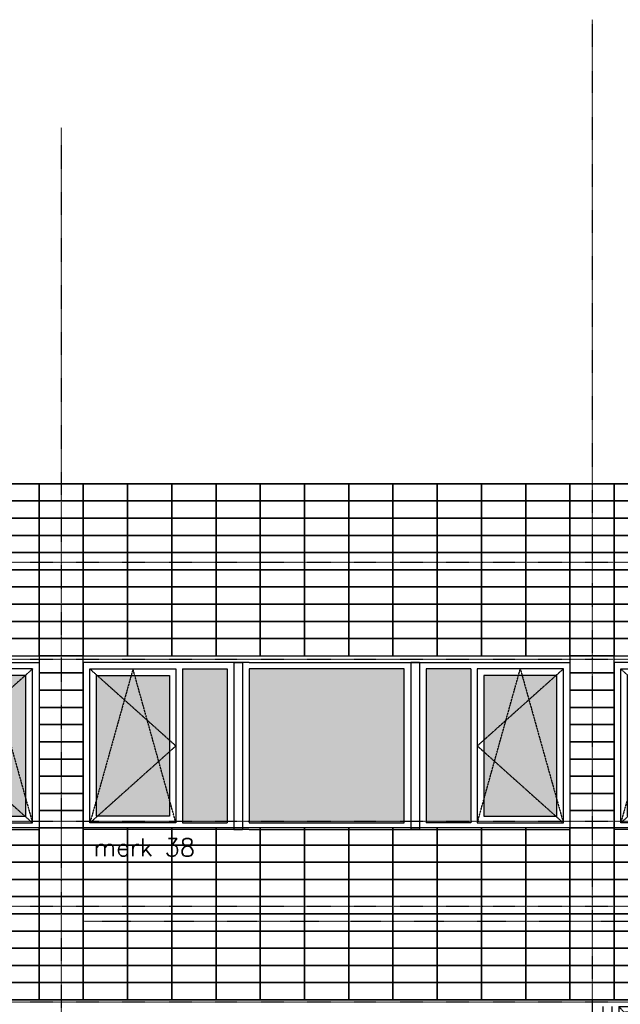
# Model space of a CAD drawing. Extents: x -541908 to 43837, y -41121 to 66863.
# Tile 4 of 41: x -512307 to -506197, y -26074 to -16058. Entities that reach past the tile are written whole.
import ezdxf

# ---------------------------------------------------------------- set-up
doc = ezdxf.new("R2010")
doc.units = 0
doc.header["$LTSCALE"] = 10
doc.header["$MEASUREMENT"] = 0
doc.header["$PDMODE"] = 3
doc.header["$PDSIZE"] = 0.1
for name, pattern in [('DASHDOT', [1, 0.5, -0.25, 0, -0.25]), ('DASHDOT2', [0.5, 0.25, -0.125, 0, -0.125]), ('HIDDEN', [0.375, 0.25, -0.125]), ('HIDDEN2', [0.1875, 0.125, -0.0625])]:
    doc.linetypes.add(name, pattern=pattern)
doc.layers.get('0').update_dxf_attribs({"linetype": 'CONTINUOUS'})
for name, color, linetype in [('A--01A1_ACEER', 1, 'CONTINUOUS'), ('A--L$7A-_STRAMIEN', 1, 'DASHDOT'), ('A--L$7AC3-_STRAMIEN', 3, 'DASHDOT'), ('A--L01G1_ACEER', 1, 'CONTINUOUS'), ('A--L01G8_RASTER-NR-2', 21, 'CONTINUOUS'), ('A--L07GC8_STRAMIEN', 8, 'DASHDOT2'), ('A--L21G3_BUITENWAND', 3, 'CONTINUOUS'), ('A--L31DC1_BUITENKOZIJN', 1, 'HIDDEN'), ('A--L31G1_BUITENKOZIJN', 1, 'CONTINUOUS'), ('A--L31G2_BUITENKOZIJN', 2, 'CONTINUOUS'), ('A--L31GC1_BUITENKOZIJN', 1, 'HIDDEN2'), ('A--T$7A8-_STRAMIEN', 8, 'DASHDOT'), ('TEKST_KOZIJNMERK', 2, 'CONTINUOUS'), ('X--LR---_CP', 7, 'CONTINUOUS')]:
    doc.layers.add(name, color=color, linetype=linetype)
doc.styles.add('HIEMSTRA', font='romans.shx')

# ---------------------------------------------------------------- blocks, each defined once
blk = doc.blocks.new('AANKOZ25A')
at = {"layer": 'A--L01G8_RASTER-NR-2'}
for points in [[(-2254, 1566), (-1800, 1566), (-1800, 0), (-2254, 0)], [(-1576, 1566), (-1576, 0), (0, 0), (0, 1566)], [(678, 1566), (224, 1566), (224, 0), (678, 0)], [(-2388, 1499), (-3129, 1499), (-3129, 67), (-2388, 67)], [(812, 67), (1553, 67), (1553, 1499), (812, 1499)]]:
    blk.add_hatch(color=256, dxfattribs=at).paths.add_polyline_path(points)
at = {"layer": 'A--L31G1_BUITENKOZIJN'}
for p, q in [((-1733, 1633), (-1733, -67)), ((-1733, 1633), (-1644, 1633)), ((-1643, 1633), (-1643, -67)), ((67, 1633), (67, -67)), ((157, 1633), (67, 1633)), ((157, 1633), (157, -67)), ((-2254, 1566), (-2254, 0)), ((-2254, 1566), (-1800, 1566)), ((-1800, 1566), (-1800, 0)), ((224, 1566), (224, 0)), ((678, 1566), (224, 1566)), ((678, 1566), (678, 0)), ((-2254, 0), (-1800, 0)), ((678, 0), (224, 0)), ((-1733, -67), (-1643, -67)), ((157, -67), (67, -67))]:
    blk.add_line(p, q, dxfattribs=at)
for points in [[(-2321, 0), (-3196, 0), (-3196, 1566), (-2321, 1566), (-2321, 0), (-3196, 0), (-3196, 1566)], [(-1576, 0), (0, 0), (0, 1566), (-1576, 1566), (-1576, 0), (0, 0), (0, 1566)], [(745, 0), (1620, 0), (1620, 1566), (745, 1566), (745, 0), (1620, 0), (1620, 1566)]]:
    blk.add_lwpolyline(points, dxfattribs=at)
for points in [[(-2388, 67), (-3129, 67), (-3129, 1499), (-2388, 1499)], [(812, 67), (1553, 67), (1553, 1499), (812, 1499)]]:
    blk.add_lwpolyline(points, close=True, dxfattribs=at)
blk.add_point((-1576, -67), dxfattribs=at)
at = {"layer": 'A--L31G2_BUITENKOZIJN'}
for p, q in [((-3263, 1633), (-3263, -67)), ((-1577, 1633), (-3263, 1633)), ((-1576, 1633), (0, 1633)), ((1, 1633), (1687, 1633)), ((1687, 1633), (1687, -67)), ((-1579, -67), (-3263, -67)), ((-1576, -67), (0, -67)), ((3, -67), (1687, -67))]:
    blk.add_line(p, q, dxfattribs=at)
at = {"layer": 'A--L31GC1_BUITENKOZIJN'}
for p, q in [((-3196, 1566), (-2321, 783)), ((-2758, 1566), (-3196, 0)), ((-2321, 0), (-2758, 1566)), ((1620, 1566), (745, 783)), ((745, 0), (1182, 1566)), ((1182, 1566), (1620, 0)), ((-2321, 783), (-3196, 0)), ((745, 783), (1620, 0))]:
    blk.add_line(p, q, dxfattribs=at)
blk = doc.blocks.new('AANKOZ24A')
at = {"layer": 'A--L01G8_RASTER-NR-2'}
h = blk.add_hatch(color=256, dxfattribs=at)
h.paths.add_polyline_path([(-3712, 5983), (-4166, 5983), (-4166, 4570), (-3712, 4570)])
h.paths.add_polyline_path([(-3488, 4570), (-2979, 4570), (-2979, 5983), (-3488, 5983)])
h.paths.add_polyline_path([(-2421, 4570), (-1912, 4570), (-1912, 5983), (-2421, 5983)])
h.paths.add_polyline_path([(-1688, 4570), (-1235, 4570), (-1235, 5983), (-1688, 5983)])
h.paths.add_polyline_path([(-1912, 976), (-1912, 2493), (-3488, 2493), (-3488, 976)])
h.paths.add_polyline_path([(-5060, 976), (-4610, 976), (-4610, 2493), (-5060, 2493)])
h.paths.add_polyline_path([(-788, 976), (-338, 976), (-338, 2493), (-788, 2493)])
h.paths.add_polyline_path([(-2854, 5927), (-2854, 4637), (-2544, 4637), (-2544, 5927)])
h.paths.add_polyline_path([(-5060, 5927), (-4289, 5927), (-4289, 4386), (-5060, 4386)])
h.paths.add_polyline_path([(-4487, 976), (-3768, 976), (-3768, 2434), (-4487, 2434)])
h.paths.add_polyline_path([(-338, 5927), (-1112, 5927), (-1112, 4386), (-338, 4386)])
h.paths.add_polyline_path([(-1632, 976), (-931, 976), (-931, 2437), (-1632, 2437)])
at = {"layer": 'A--L31DC1_BUITENKOZIJN'}
for p, q in [((-4660, 5983), (-5128, 4330)), ((-5127, 5983), (-4233, 4981)), ((-4660, 5983), (-4233, 4330)), ((-2912, 5983), (-2702, 4570)), ((-2702, 4570), (-2490, 5983)), ((-271, 5983), (-1168, 4981)), ((-741, 5983), (-1168, 4330)), ((-741, 5983), (-271, 4330)), ((-4233, 4981), (-5128, 4330)), ((-1168, 4981), (-271, 4330)), ((-3712, 2493), (-4543, 1754)), ((-4141, 2493), (-4421, 976)), ((-4141, 2493), (-3851, 976)), ((-1688, 2493), (-855, 1754)), ((-1307, 2493), (-1550, 976)), ((-1307, 2493), (-997, 976)), ((-4543, 1754), (-3712, 976)), ((-855, 1754), (-1688, 976))]:
    blk.add_line(p, q, dxfattribs=at)
at = {"layer": 'A--L31G1_BUITENKOZIJN'}
for p, q in [((-5290, 6050), (-110, 6050)), ((-5127, 5983), (-5127, 2606)), ((-5127, 5983), (-4233, 5983)), ((-4233, 5983), (-4233, 4319)), ((-4166, 5983), (-4166, 4559)), ((-4166, 5983), (-3712, 5983)), ((-3712, 5983), (-3712, 2606)), ((-3488, 5983), (-3488, 4559)), ((-2979, 5983), (-3488, 5983)), ((-2979, 5983), (-2979, 4559)), ((-2912, 5983), (-2912, 4559)), ((-2488, 5983), (-2912, 5983)), ((-2488, 5983), (-2488, 4559)), ((-1912, 5983), (-2421, 5983)), ((-2421, 5983), (-2421, 4559)), ((-1912, 5983), (-1912, 4559)), ((-1688, 5983), (-1688, 4559)), ((-1235, 5983), (-1688, 5983)), ((-1235, 5983), (-1235, 4559)), ((-271, 5983), (-1168, 5983)), ((-1168, 5983), (-1168, 4319)), ((-271, 5983), (-271, 2606)), ((-3712, 4570), (-4166, 4570)), ((-3712, 4559), (-4166, 4559)), ((-2979, 4570), (-3488, 4570)), ((-2734, 4559), (-3488, 4559)), ((-2734, 4570), (-2912, 4570)), ((-2488, 4570), (-2912, 4570)), ((-2488, 4559), (-2912, 4559)), ((-2488, 4570), (-2667, 4570)), ((-1912, 4559), (-2667, 4559)), ((-1912, 4570), (-2421, 4570)), ((-1688, 4570), (-1235, 4570)), ((-1688, 4559), (-1235, 4559)), ((-4166, 4503), (-4166, 2606)), ((-3712, 4503), (-4166, 4503)), ((-3488, 4503), (-3488, 2606)), ((-1912, 4503), (-3488, 4503)), ((-1912, 4503), (-1912, 2606)), ((-1688, 4503), (-1688, 2606)), ((-1688, 4503), (-1235, 4503)), ((-1235, 4503), (-1235, 2606)), ((-4233, 4330), (-5128, 4330)), ((-4233, 4319), (-5128, 4319)), ((-1168, 4330), (-271, 4330)), ((-1168, 4319), (-271, 4319)), ((-4233, 4263), (-5128, 4263)), ((-4233, 4263), (-4233, 2606)), ((-1168, 4263), (-1168, 2606)), ((-1168, 4263), (-271, 4263)), ((-5128, 2617), (-4233, 2617)), ((-5128, 2606), (-4233, 2606)), ((-4166, 2617), (-3712, 2617)), ((-4166, 2606), (-3712, 2606)), ((-1912, 2617), (-3488, 2617)), ((-1912, 2606), (-3488, 2606)), ((-1235, 2617), (-1688, 2617)), ((-1235, 2606), (-1688, 2606)), ((-271, 2617), (-1168, 2617)), ((-271, 2606), (-1168, 2606)), ((-3645, 2550), (-5200, 2550)), ((-5127, 2550), (-5127, 976)), ((-3645, 2550), (-3645, 976)), ((-1845, 2550), (-3555, 2550)), ((-3555, 2550), (-3555, 976)), ((-1845, 2550), (-1845, 976)), ((-200, 2550), (-1755, 2550)), ((-1755, 2550), (-1755, 976)), ((-271, 2550), (-271, 976)), ((-5060, 2493), (-5060, 976)), ((-5060, 2493), (-4610, 2493)), ((-4610, 2493), (-4610, 976)), ((-3712, 2493), (-4543, 2493)), ((-4543, 2493), (-4543, 976)), ((-4487, 2437), (-3768, 2437)), ((-4487, 976), (-4487, 2437)), ((-3768, 2437), (-3768, 976)), ((-3712, 2493), (-3712, 976)), ((-1912, 2493), (-3488, 2493)), ((-3488, 2493), (-3488, 976)), ((-1912, 2493), (-1912, 976)), ((-855, 2493), (-1688, 2493)), ((-1688, 2493), (-1688, 976)), ((-931, 2437), (-1632, 2437)), ((-1632, 2437), (-1632, 976)), ((-931, 976), (-931, 2437)), ((-855, 2493), (-855, 976)), ((-338, 2493), (-788, 2493)), ((-788, 2493), (-788, 976)), ((-338, 2493), (-338, 976))]:
    blk.add_line(p, q, dxfattribs=at)
for points in [[(-5060, 5927), (-4289, 5927), (-4289, 4386), (-5060, 4386)], [(-2854, 5927), (-2854, 4637), (-2544, 4637), (-2544, 5927)], [(-338, 5927), (-1112, 5927), (-1112, 4386), (-338, 4386)], [(-5060, 976), (-4610, 976), (-4610, 2493), (-5060, 2493)], [(-4487, 976), (-3768, 976), (-3768, 2434), (-4487, 2434)], [(-3488, 976), (-1912, 976), (-1912, 2493), (-3488, 2493)], [(-1632, 976), (-931, 976), (-931, 2437), (-1632, 2437)], [(-788, 976), (-338, 976), (-338, 2493), (-788, 2493)]]:
    blk.add_lwpolyline(points, close=True, dxfattribs=at)
at = {"layer": 'A--L31G2_BUITENKOZIJN'}
for p, q in [((-5290, 5983), (-5290, 2550)), ((-5200, 5983), (-5200, 2550)), ((-3645, 5983), (-3645, 2550)), ((-3555, 5983), (-3555, 2550)), ((-1845, 5983), (-1845, 2550)), ((-1755, 5983), (-1755, 2550)), ((-200, 5983), (-200, 2550)), ((-110, 5983), (-110, 2550)), ((-5200, 2550), (-5290, 2550)), ((-3555, 2550), (-3645, 2550)), ((-1755, 2550), (-1845, 2550)), ((-110, 2550), (-200, 2550))]:
    blk.add_line(p, q, dxfattribs=at)
at = {"layer": 'X--LR---_CP'}
blk.add_point((0, -26), dxfattribs=at)

msp = doc.modelspace()

# ---------------------------------------------------------------- linework, layer by layer
at = {"layer": 'A--L$7A-_STRAMIEN'}
for p, q in [((-506483.7, -16058.3), (-506485.1, -36974.2)), ((-511883.8, -17157.9), (-511885.1, -36973.8))]:
    msp.add_line(p, q, dxfattribs=at)
at = {"layer": 'A--L$7AC3-_STRAMIEN'}
for p, q in [((-416614.4, -21579.1), (-525959.4, -21578.9)), ((-416614.4, -25079.1), (-525959.4, -25078.9))]:
    msp.add_line(p, q, dxfattribs=at)
at = {"layer": 'A--L01G1_ACEER'}
for points in [[(-512559.9, -20953.8), (-512109.9, -20953.8), (-512109.9, -20778.8), (-512559.9, -20778.8)], [(-512109.9, -20953.8), (-511659.9, -20953.8), (-511659.9, -20778.8), (-512109.9, -20778.8)], [(-511659.9, -20953.8), (-511209.9, -20953.8), (-511209.9, -20778.8), (-511659.9, -20778.8)], [(-511209.9, -20953.8), (-510759.9, -20953.8), (-510759.9, -20778.8), (-511209.9, -20778.8)], [(-510759.9, -20953.8), (-510309.9, -20953.8), (-510309.9, -20778.8), (-510759.9, -20778.8)], [(-510309.9, -20953.8), (-509859.9, -20953.8), (-509859.9, -20778.8), (-510309.9, -20778.8)], [(-509859.9, -20953.8), (-509409.9, -20953.8), (-509409.9, -20778.8), (-509859.9, -20778.8)], [(-509409.9, -20953.8), (-508959.9, -20953.8), (-508959.9, -20778.8), (-509409.9, -20778.8)], [(-508959.9, -20953.8), (-508509.9, -20953.8), (-508509.9, -20778.8), (-508959.9, -20778.8)], [(-508509.9, -20953.8), (-508059.9, -20953.8), (-508059.9, -20778.8), (-508509.9, -20778.8)], [(-508059.9, -20953.8), (-507609.9, -20953.8), (-507609.9, -20778.8), (-508059.9, -20778.8)], [(-507609.9, -20953.8), (-507159.9, -20953.8), (-507159.9, -20778.8), (-507609.9, -20778.8)], [(-507159.9, -20953.8), (-506709.9, -20953.8), (-506709.9, -20778.8), (-507159.9, -20778.8)], [(-506709.9, -20953.8), (-506259.9, -20953.8), (-506259.9, -20778.8), (-506709.9, -20778.8)], [(-506259.9, -20953.8), (-505809.9, -20953.8), (-505809.9, -20778.8), (-506259.9, -20778.8)], [(-512559.9, -21128.8), (-512109.9, -21128.8), (-512109.9, -20953.8), (-512559.9, -20953.8)], [(-512109.9, -21128.8), (-511659.9, -21128.8), (-511659.9, -20953.8), (-512109.9, -20953.8)], [(-511659.9, -21128.8), (-511209.9, -21128.8), (-511209.9, -20953.8), (-511659.9, -20953.8)], [(-511209.9, -21128.8), (-510759.9, -21128.8), (-510759.9, -20953.8), (-511209.9, -20953.8)], [(-510759.9, -21128.8), (-510309.9, -21128.8), (-510309.9, -20953.8), (-510759.9, -20953.8)], [(-510309.9, -21128.8), (-509859.9, -21128.8), (-509859.9, -20953.8), (-510309.9, -20953.8)], [(-509859.9, -21128.8), (-509409.9, -21128.8), (-509409.9, -20953.8), (-509859.9, -20953.8)], [(-509409.9, -21128.8), (-508959.9, -21128.8), (-508959.9, -20953.8), (-509409.9, -20953.8)], [(-508959.9, -21128.8), (-508509.9, -21128.8), (-508509.9, -20953.8), (-508959.9, -20953.8)], [(-508509.9, -21128.8), (-508059.9, -21128.8), (-508059.9, -20953.8), (-508509.9, -20953.8)], [(-508059.9, -21128.8), (-507609.9, -21128.8), (-507609.9, -20953.8), (-508059.9, -20953.8)], [(-507609.9, -21128.8), (-507159.9, -21128.8), (-507159.9, -20953.8), (-507609.9, -20953.8)], [(-507159.9, -21128.8), (-506709.9, -21128.8), (-506709.9, -20953.8), (-507159.9, -20953.8)], [(-506709.9, -21128.8), (-506259.9, -21128.8), (-506259.9, -20953.8), (-506709.9, -20953.8)], [(-506259.9, -21128.8), (-505809.9, -21128.8), (-505809.9, -20953.8), (-506259.9, -20953.8)], [(-512559.9, -21303.8), (-512109.9, -21303.8), (-512109.9, -21128.8), (-512559.9, -21128.8)], [(-512109.9, -21303.8), (-511659.9, -21303.8), (-511659.9, -21128.8), (-512109.9, -21128.8)], [(-511659.9, -21303.8), (-511209.9, -21303.8), (-511209.9, -21128.8), (-511659.9, -21128.8)], [(-511209.9, -21303.8), (-510759.9, -21303.8), (-510759.9, -21128.8), (-511209.9, -21128.8)], [(-510759.9, -21303.8), (-510309.9, -21303.8), (-510309.9, -21128.8), (-510759.9, -21128.8)], [(-510309.9, -21303.8), (-509859.9, -21303.8), (-509859.9, -21128.8), (-510309.9, -21128.8)], [(-509859.9, -21303.8), (-509409.9, -21303.8), (-509409.9, -21128.8), (-509859.9, -21128.8)], [(-509409.9, -21303.8), (-508959.9, -21303.8), (-508959.9, -21128.8), (-509409.9, -21128.8)], [(-508959.9, -21303.8), (-508509.9, -21303.8), (-508509.9, -21128.8), (-508959.9, -21128.8)], [(-508509.9, -21303.8), (-508059.9, -21303.8), (-508059.9, -21128.8), (-508509.9, -21128.8)], [(-508059.9, -21303.8), (-507609.9, -21303.8), (-507609.9, -21128.8), (-508059.9, -21128.8)], [(-507609.9, -21303.8), (-507159.9, -21303.8), (-507159.9, -21128.8), (-507609.9, -21128.8)], [(-507159.9, -21303.8), (-506709.9, -21303.8), (-506709.9, -21128.8), (-507159.9, -21128.8)], [(-506709.9, -21303.8), (-506259.9, -21303.8), (-506259.9, -21128.8), (-506709.9, -21128.8)], [(-506259.9, -21303.8), (-505809.9, -21303.8), (-505809.9, -21128.8), (-506259.9, -21128.8)], [(-512559.9, -21478.8), (-512109.9, -21478.8), (-512109.9, -21303.8), (-512559.9, -21303.8)], [(-512109.9, -21478.8), (-511659.9, -21478.8), (-511659.9, -21303.8), (-512109.9, -21303.8)], [(-511659.9, -21478.8), (-511209.9, -21478.8), (-511209.9, -21303.8), (-511659.9, -21303.8)], [(-511209.9, -21478.8), (-510759.9, -21478.8), (-510759.9, -21303.8), (-511209.9, -21303.8)], [(-510759.9, -21478.8), (-510309.9, -21478.8), (-510309.9, -21303.8), (-510759.9, -21303.8)], [(-510309.9, -21478.8), (-509859.9, -21478.8), (-509859.9, -21303.8), (-510309.9, -21303.8)], [(-509859.9, -21478.8), (-509409.9, -21478.8), (-509409.9, -21303.8), (-509859.9, -21303.8)], [(-509409.9, -21478.8), (-508959.9, -21478.8), (-508959.9, -21303.8), (-509409.9, -21303.8)], [(-508959.9, -21478.8), (-508509.9, -21478.8), (-508509.9, -21303.8), (-508959.9, -21303.8)], [(-508509.9, -21478.8), (-508059.9, -21478.8), (-508059.9, -21303.8), (-508509.9, -21303.8)], [(-508059.9, -21478.8), (-507609.9, -21478.8), (-507609.9, -21303.8), (-508059.9, -21303.8)], [(-507609.9, -21478.8), (-507159.9, -21478.8), (-507159.9, -21303.8), (-507609.9, -21303.8)], [(-507159.9, -21478.8), (-506709.9, -21478.8), (-506709.9, -21303.8), (-507159.9, -21303.8)], [(-506709.9, -21478.8), (-506259.9, -21478.8), (-506259.9, -21303.8), (-506709.9, -21303.8)], [(-506259.9, -21478.8), (-505809.9, -21478.8), (-505809.9, -21303.8), (-506259.9, -21303.8)], [(-512559.9, -21653.8), (-512109.9, -21653.8), (-512109.9, -21478.8), (-512559.9, -21478.8)], [(-512109.9, -21653.8), (-511659.9, -21653.8), (-511659.9, -21478.8), (-512109.9, -21478.8)], [(-511659.9, -21653.8), (-511209.9, -21653.8), (-511209.9, -21478.8), (-511659.9, -21478.8)], [(-511209.9, -21653.8), (-510759.9, -21653.8), (-510759.9, -21478.8), (-511209.9, -21478.8)], [(-510759.9, -21653.8), (-510309.9, -21653.8), (-510309.9, -21478.8), (-510759.9, -21478.8)], [(-510309.9, -21653.8), (-509859.9, -21653.8), (-509859.9, -21478.8), (-510309.9, -21478.8)], [(-509859.9, -21653.8), (-509409.9, -21653.8), (-509409.9, -21478.8), (-509859.9, -21478.8)], [(-509409.9, -21653.8), (-508959.9, -21653.8), (-508959.9, -21478.8), (-509409.9, -21478.8)], [(-508959.9, -21653.8), (-508509.9, -21653.8), (-508509.9, -21478.8), (-508959.9, -21478.8)], [(-508509.9, -21653.8), (-508059.9, -21653.8), (-508059.9, -21478.8), (-508509.9, -21478.8)], [(-508059.9, -21653.8), (-507609.9, -21653.8), (-507609.9, -21478.8), (-508059.9, -21478.8)], [(-507609.9, -21653.8), (-507159.9, -21653.8), (-507159.9, -21478.8), (-507609.9, -21478.8)], [(-507159.9, -21653.8), (-506709.9, -21653.8), (-506709.9, -21478.8), (-507159.9, -21478.8)], [(-506709.9, -21653.8), (-506259.9, -21653.8), (-506259.9, -21478.8), (-506709.9, -21478.8)], [(-506259.9, -21653.8), (-505809.9, -21653.8), (-505809.9, -21478.8), (-506259.9, -21478.8)], [(-512559.9, -21828.8), (-512109.9, -21828.8), (-512109.9, -21653.8), (-512559.9, -21653.8)], [(-512109.9, -21828.8), (-511659.9, -21828.8), (-511659.9, -21653.8), (-512109.9, -21653.8)], [(-511659.9, -21828.8), (-511209.9, -21828.8), (-511209.9, -21653.8), (-511659.9, -21653.8)], [(-511209.9, -21828.8), (-510759.9, -21828.8), (-510759.9, -21653.8), (-511209.9, -21653.8)], [(-510759.9, -21828.8), (-510309.9, -21828.8), (-510309.9, -21653.8), (-510759.9, -21653.8)], [(-510309.9, -21828.8), (-509859.9, -21828.8), (-509859.9, -21653.8), (-510309.9, -21653.8)], [(-509859.9, -21828.8), (-509409.9, -21828.8), (-509409.9, -21653.8), (-509859.9, -21653.8)], [(-509409.9, -21828.8), (-508959.9, -21828.8), (-508959.9, -21653.8), (-509409.9, -21653.8)], [(-508959.9, -21828.8), (-508509.9, -21828.8), (-508509.9, -21653.8), (-508959.9, -21653.8)], [(-508509.9, -21828.8), (-508059.9, -21828.8), (-508059.9, -21653.8), (-508509.9, -21653.8)], [(-508059.9, -21828.8), (-507609.9, -21828.8), (-507609.9, -21653.8), (-508059.9, -21653.8)], [(-507609.9, -21828.8), (-507159.9, -21828.8), (-507159.9, -21653.8), (-507609.9, -21653.8)], [(-507159.9, -21828.8), (-506709.9, -21828.8), (-506709.9, -21653.8), (-507159.9, -21653.8)], [(-506709.9, -21828.8), (-506259.9, -21828.8), (-506259.9, -21653.8), (-506709.9, -21653.8)], [(-506259.9, -21828.8), (-505809.9, -21828.8), (-505809.9, -21653.8), (-506259.9, -21653.8)], [(-512559.9, -22003.8), (-512109.9, -22003.8), (-512109.9, -21828.8), (-512559.9, -21828.8)], [(-512109.9, -22003.8), (-511659.9, -22003.8), (-511659.9, -21828.8), (-512109.9, -21828.8)], [(-511659.9, -22003.8), (-511209.9, -22003.8), (-511209.9, -21828.8), (-511659.9, -21828.8)], [(-511209.9, -22003.8), (-510759.9, -22003.8), (-510759.9, -21828.8), (-511209.9, -21828.8)], [(-510759.9, -22003.8), (-510309.9, -22003.8), (-510309.9, -21828.8), (-510759.9, -21828.8)], [(-510309.9, -22003.8), (-509859.9, -22003.8), (-509859.9, -21828.8), (-510309.9, -21828.8)], [(-509859.9, -22003.8), (-509409.9, -22003.8), (-509409.9, -21828.8), (-509859.9, -21828.8)], [(-509409.9, -22003.8), (-508959.9, -22003.8), (-508959.9, -21828.8), (-509409.9, -21828.8)], [(-508959.9, -22003.8), (-508509.9, -22003.8), (-508509.9, -21828.8), (-508959.9, -21828.8)], [(-508509.9, -22003.8), (-508059.9, -22003.8), (-508059.9, -21828.8), (-508509.9, -21828.8)], [(-508059.9, -22003.8), (-507609.9, -22003.8), (-507609.9, -21828.8), (-508059.9, -21828.8)], [(-507609.9, -22003.8), (-507159.9, -22003.8), (-507159.9, -21828.8), (-507609.9, -21828.8)], [(-507159.9, -22003.8), (-506709.9, -22003.8), (-506709.9, -21828.8), (-507159.9, -21828.8)], [(-506709.9, -22003.8), (-506259.9, -22003.8), (-506259.9, -21828.8), (-506709.9, -21828.8)], [(-506259.9, -22003.8), (-505809.9, -22003.8), (-505809.9, -21828.8), (-506259.9, -21828.8)], [(-512559.9, -22178.8), (-512109.9, -22178.8), (-512109.9, -22003.8), (-512559.9, -22003.8)], [(-512109.9, -22178.8), (-511659.9, -22178.8), (-511659.9, -22003.8), (-512109.9, -22003.8)], [(-511659.9, -22178.8), (-511209.9, -22178.8), (-511209.9, -22003.8), (-511659.9, -22003.8)], [(-511209.9, -22178.8), (-510759.9, -22178.8), (-510759.9, -22003.8), (-511209.9, -22003.8)], [(-510759.9, -22178.8), (-510309.9, -22178.8), (-510309.9, -22003.8), (-510759.9, -22003.8)], [(-510309.9, -22178.8), (-509859.9, -22178.8), (-509859.9, -22003.8), (-510309.9, -22003.8)], [(-509859.9, -22178.8), (-509409.9, -22178.8), (-509409.9, -22003.8), (-509859.9, -22003.8)], [(-509409.9, -22178.8), (-508959.9, -22178.8), (-508959.9, -22003.8), (-509409.9, -22003.8)], [(-508959.9, -22178.8), (-508509.9, -22178.8), (-508509.9, -22003.8), (-508959.9, -22003.8)], [(-508509.9, -22178.8), (-508059.9, -22178.8), (-508059.9, -22003.8), (-508509.9, -22003.8)], [(-508059.9, -22178.8), (-507609.9, -22178.8), (-507609.9, -22003.8), (-508059.9, -22003.8)], [(-507609.9, -22178.8), (-507159.9, -22178.8), (-507159.9, -22003.8), (-507609.9, -22003.8)], [(-507159.9, -22178.8), (-506709.9, -22178.8), (-506709.9, -22003.8), (-507159.9, -22003.8)], [(-506709.9, -22178.8), (-506259.9, -22178.8), (-506259.9, -22003.8), (-506709.9, -22003.8)], [(-506259.9, -22178.8), (-505809.9, -22178.8), (-505809.9, -22003.8), (-506259.9, -22003.8)], [(-512559.9, -22353.8), (-512109.9, -22353.8), (-512109.9, -22178.8), (-512559.9, -22178.8)], [(-512109.9, -22353.8), (-511659.9, -22353.8), (-511659.9, -22178.8), (-512109.9, -22178.8)], [(-511659.9, -22353.8), (-511209.9, -22353.8), (-511209.9, -22178.8), (-511659.9, -22178.8)], [(-511209.9, -22353.8), (-510759.9, -22353.8), (-510759.9, -22178.8), (-511209.9, -22178.8)], [(-510759.9, -22353.8), (-510309.9, -22353.8), (-510309.9, -22178.8), (-510759.9, -22178.8)], [(-510309.9, -22353.8), (-509859.9, -22353.8), (-509859.9, -22178.8), (-510309.9, -22178.8)], [(-509859.9, -22353.8), (-509409.9, -22353.8), (-509409.9, -22178.8), (-509859.9, -22178.8)], [(-509409.9, -22353.8), (-508959.9, -22353.8), (-508959.9, -22178.8), (-509409.9, -22178.8)], [(-508959.9, -22353.8), (-508509.9, -22353.8), (-508509.9, -22178.8), (-508959.9, -22178.8)], [(-508509.9, -22353.8), (-508059.9, -22353.8), (-508059.9, -22178.8), (-508509.9, -22178.8)], [(-508059.9, -22353.8), (-507609.9, -22353.8), (-507609.9, -22178.8), (-508059.9, -22178.8)], [(-507609.9, -22353.8), (-507159.9, -22353.8), (-507159.9, -22178.8), (-507609.9, -22178.8)], [(-507159.9, -22353.8), (-506709.9, -22353.8), (-506709.9, -22178.8), (-507159.9, -22178.8)], [(-506709.9, -22353.8), (-506259.9, -22353.8), (-506259.9, -22178.8), (-506709.9, -22178.8)], [(-506259.9, -22353.8), (-505809.9, -22353.8), (-505809.9, -22178.8), (-506259.9, -22178.8)], [(-512559.9, -22528.8), (-512109.9, -22528.8), (-512109.9, -22353.8), (-512559.9, -22353.8)], [(-512109.9, -22528.8), (-511659.9, -22528.8), (-511659.9, -22353.8), (-512109.9, -22353.8)], [(-511659.9, -22528.8), (-511209.9, -22528.8), (-511209.9, -22353.8), (-511659.9, -22353.8)], [(-511209.9, -22528.8), (-510759.9, -22528.8), (-510759.9, -22353.8), (-511209.9, -22353.8)], [(-510759.9, -22528.8), (-510309.9, -22528.8), (-510309.9, -22353.8), (-510759.9, -22353.8)], [(-510309.9, -22528.8), (-509859.9, -22528.8), (-509859.9, -22353.8), (-510309.9, -22353.8)], [(-509859.9, -22528.8), (-509409.9, -22528.8), (-509409.9, -22353.8), (-509859.9, -22353.8)], [(-509409.9, -22528.8), (-508959.9, -22528.8), (-508959.9, -22353.8), (-509409.9, -22353.8)], [(-508959.9, -22528.8), (-508509.9, -22528.8), (-508509.9, -22353.8), (-508959.9, -22353.8)], [(-508509.9, -22528.8), (-508059.9, -22528.8), (-508059.9, -22353.8), (-508509.9, -22353.8)], [(-508059.9, -22528.8), (-507609.9, -22528.8), (-507609.9, -22353.8), (-508059.9, -22353.8)], [(-507609.9, -22528.8), (-507159.9, -22528.8), (-507159.9, -22353.8), (-507609.9, -22353.8)], [(-507159.9, -22528.8), (-506709.9, -22528.8), (-506709.9, -22353.8), (-507159.9, -22353.8)], [(-506709.9, -22528.8), (-506259.9, -22528.8), (-506259.9, -22353.8), (-506709.9, -22353.8)], [(-506259.9, -22528.8), (-505809.9, -22528.8), (-505809.9, -22353.8), (-506259.9, -22353.8)], [(-512109.9, -22703.8), (-511659.9, -22703.8), (-511659.9, -22528.8), (-512109.9, -22528.8)], [(-506709.9, -22703.8), (-506259.9, -22703.8), (-506259.9, -22528.8), (-506709.9, -22528.8)], [(-512109.9, -22878.8), (-511659.9, -22878.8), (-511659.9, -22703.8), (-512109.9, -22703.8)], [(-506709.9, -22878.8), (-506259.9, -22878.8), (-506259.9, -22703.8), (-506709.9, -22703.8)], [(-512109.9, -23053.8), (-511659.9, -23053.8), (-511659.9, -22878.8), (-512109.9, -22878.8)], [(-506709.9, -23053.8), (-506259.9, -23053.8), (-506259.9, -22878.8), (-506709.9, -22878.8)], [(-512109.9, -23228.8), (-511659.9, -23228.8), (-511659.9, -23053.8), (-512109.9, -23053.8)], [(-506709.9, -23228.8), (-506259.9, -23228.8), (-506259.9, -23053.8), (-506709.9, -23053.8)], [(-512109.9, -23403.8), (-511659.9, -23403.8), (-511659.9, -23228.8), (-512109.9, -23228.8)], [(-506709.9, -23403.8), (-506259.9, -23403.8), (-506259.9, -23228.8), (-506709.9, -23228.8)], [(-512109.9, -23578.8), (-511659.9, -23578.8), (-511659.9, -23403.8), (-512109.9, -23403.8)], [(-506709.9, -23578.8), (-506259.9, -23578.8), (-506259.9, -23403.8), (-506709.9, -23403.8)], [(-512109.9, -23753.8), (-511659.9, -23753.8), (-511659.9, -23578.8), (-512109.9, -23578.8)], [(-506709.9, -23753.8), (-506259.9, -23753.8), (-506259.9, -23578.8), (-506709.9, -23578.8)], [(-512109.9, -23928.8), (-511659.9, -23928.8), (-511659.9, -23753.8), (-512109.9, -23753.8)], [(-506709.9, -23928.8), (-506259.9, -23928.8), (-506259.9, -23753.8), (-506709.9, -23753.8)], [(-512109.9, -24103.8), (-511659.9, -24103.8), (-511659.9, -23928.8), (-512109.9, -23928.8)], [(-506709.9, -24103.8), (-506259.9, -24103.8), (-506259.9, -23928.8), (-506709.9, -23928.8)], [(-512109.9, -24278.8), (-511659.9, -24278.8), (-511659.9, -24103.8), (-512109.9, -24103.8)], [(-506709.9, -24278.8), (-506259.9, -24278.8), (-506259.9, -24103.8), (-506709.9, -24103.8)], [(-512559.9, -24453.8), (-512109.9, -24453.8), (-512109.9, -24278.8), (-512559.9, -24278.8)], [(-512109.9, -24453.8), (-511659.9, -24453.8), (-511659.9, -24278.8), (-512109.9, -24278.8)], [(-511659.9, -24453.8), (-511209.9, -24453.8), (-511209.9, -24278.8), (-511659.9, -24278.8)], [(-511209.9, -24453.8), (-510759.9, -24453.8), (-510759.9, -24278.8), (-511209.9, -24278.8)], [(-510759.9, -24453.8), (-510309.9, -24453.8), (-510309.9, -24278.8), (-510759.9, -24278.8)], [(-510309.9, -24453.8), (-509859.9, -24453.8), (-509859.9, -24278.8), (-510309.9, -24278.8)], [(-509859.9, -24453.8), (-509409.9, -24453.8), (-509409.9, -24278.8), (-509859.9, -24278.8)], [(-509409.9, -24453.8), (-508959.9, -24453.8), (-508959.9, -24278.8), (-509409.9, -24278.8)], [(-508959.9, -24453.8), (-508509.9, -24453.8), (-508509.9, -24278.8), (-508959.9, -24278.8)], [(-508509.9, -24453.8), (-508059.9, -24453.8), (-508059.9, -24278.8), (-508509.9, -24278.8)], [(-508059.9, -24453.8), (-507609.9, -24453.8), (-507609.9, -24278.8), (-508059.9, -24278.8)], [(-507609.9, -24453.8), (-507159.9, -24453.8), (-507159.9, -24278.8), (-507609.9, -24278.8)], [(-507159.9, -24453.8), (-506709.9, -24453.8), (-506709.9, -24278.8), (-507159.9, -24278.8)], [(-506709.9, -24453.8), (-506259.9, -24453.8), (-506259.9, -24278.8), (-506709.9, -24278.8)], [(-506259.9, -24453.8), (-505809.9, -24453.8), (-505809.9, -24278.8), (-506259.9, -24278.8)], [(-512559.9, -24628.8), (-512109.9, -24628.8), (-512109.9, -24453.8), (-512559.9, -24453.8)], [(-512109.9, -24628.8), (-511659.9, -24628.8), (-511659.9, -24453.8), (-512109.9, -24453.8)], [(-511659.9, -24628.8), (-511209.9, -24628.8), (-511209.9, -24453.8), (-511659.9, -24453.8)], [(-511209.9, -24628.8), (-510759.9, -24628.8), (-510759.9, -24453.8), (-511209.9, -24453.8)], [(-510759.9, -24628.8), (-510309.9, -24628.8), (-510309.9, -24453.8), (-510759.9, -24453.8)], [(-510309.9, -24628.8), (-509859.9, -24628.8), (-509859.9, -24453.8), (-510309.9, -24453.8)], [(-509859.9, -24628.8), (-509409.9, -24628.8), (-509409.9, -24453.8), (-509859.9, -24453.8)], [(-509409.9, -24628.8), (-508959.9, -24628.8), (-508959.9, -24453.8), (-509409.9, -24453.8)], [(-508959.9, -24628.8), (-508509.9, -24628.8), (-508509.9, -24453.8), (-508959.9, -24453.8)], [(-508509.9, -24628.8), (-508059.9, -24628.8), (-508059.9, -24453.8), (-508509.9, -24453.8)], [(-508059.9, -24628.8), (-507609.9, -24628.8), (-507609.9, -24453.8), (-508059.9, -24453.8)], [(-507609.9, -24628.8), (-507159.9, -24628.8), (-507159.9, -24453.8), (-507609.9, -24453.8)], [(-507159.9, -24628.8), (-506709.9, -24628.8), (-506709.9, -24453.8), (-507159.9, -24453.8)], [(-506709.9, -24628.8), (-506259.9, -24628.8), (-506259.9, -24453.8), (-506709.9, -24453.8)], [(-506259.9, -24628.8), (-505809.9, -24628.8), (-505809.9, -24453.8), (-506259.9, -24453.8)], [(-512559.9, -24803.8), (-512109.9, -24803.8), (-512109.9, -24628.8), (-512559.9, -24628.8)], [(-512109.9, -24803.8), (-511659.9, -24803.8), (-511659.9, -24628.8), (-512109.9, -24628.8)], [(-511659.9, -24803.8), (-511209.9, -24803.8), (-511209.9, -24628.8), (-511659.9, -24628.8)], [(-511209.9, -24803.8), (-510759.9, -24803.8), (-510759.9, -24628.8), (-511209.9, -24628.8)], [(-510759.9, -24803.8), (-510309.9, -24803.8), (-510309.9, -24628.8), (-510759.9, -24628.8)], [(-510309.9, -24803.8), (-509859.9, -24803.8), (-509859.9, -24628.8), (-510309.9, -24628.8)], [(-509859.9, -24803.8), (-509409.9, -24803.8), (-509409.9, -24628.8), (-509859.9, -24628.8)], [(-509409.9, -24803.8), (-508959.9, -24803.8), (-508959.9, -24628.8), (-509409.9, -24628.8)], [(-508959.9, -24803.8), (-508509.9, -24803.8), (-508509.9, -24628.8), (-508959.9, -24628.8)], [(-508509.9, -24803.8), (-508059.9, -24803.8), (-508059.9, -24628.8), (-508509.9, -24628.8)], [(-508059.9, -24803.8), (-507609.9, -24803.8), (-507609.9, -24628.8), (-508059.9, -24628.8)], [(-507609.9, -24803.8), (-507159.9, -24803.8), (-507159.9, -24628.8), (-507609.9, -24628.8)], [(-507159.9, -24803.8), (-506709.9, -24803.8), (-506709.9, -24628.8), (-507159.9, -24628.8)], [(-506709.9, -24803.8), (-506259.9, -24803.8), (-506259.9, -24628.8), (-506709.9, -24628.8)], [(-506259.9, -24803.8), (-505809.9, -24803.8), (-505809.9, -24628.8), (-506259.9, -24628.8)], [(-512559.9, -24978.8), (-512109.9, -24978.8), (-512109.9, -24803.8), (-512559.9, -24803.8)], [(-512109.9, -24978.8), (-511659.9, -24978.8), (-511659.9, -24803.8), (-512109.9, -24803.8)], [(-511659.9, -24978.8), (-511209.9, -24978.8), (-511209.9, -24803.8), (-511659.9, -24803.8)], [(-511209.9, -24978.8), (-510759.9, -24978.8), (-510759.9, -24803.8), (-511209.9, -24803.8)], [(-510759.9, -24978.8), (-510309.9, -24978.8), (-510309.9, -24803.8), (-510759.9, -24803.8)], [(-510309.9, -24978.8), (-509859.9, -24978.8), (-509859.9, -24803.8), (-510309.9, -24803.8)], [(-509859.9, -24978.8), (-509409.9, -24978.8), (-509409.9, -24803.8), (-509859.9, -24803.8)], [(-509409.9, -24978.8), (-508959.9, -24978.8), (-508959.9, -24803.8), (-509409.9, -24803.8)], [(-508959.9, -24978.8), (-508509.9, -24978.8), (-508509.9, -24803.8), (-508959.9, -24803.8)], [(-508509.9, -24978.8), (-508059.9, -24978.8), (-508059.9, -24803.8), (-508509.9, -24803.8)], [(-508059.9, -24978.8), (-507609.9, -24978.8), (-507609.9, -24803.8), (-508059.9, -24803.8)], [(-507609.9, -24978.8), (-507159.9, -24978.8), (-507159.9, -24803.8), (-507609.9, -24803.8)], [(-507159.9, -24978.8), (-506709.9, -24978.8), (-506709.9, -24803.8), (-507159.9, -24803.8)], [(-506709.9, -24978.8), (-506259.9, -24978.8), (-506259.9, -24803.8), (-506709.9, -24803.8)], [(-506259.9, -24978.8), (-505809.9, -24978.8), (-505809.9, -24803.8), (-506259.9, -24803.8)], [(-512559.9, -25153.8), (-512109.9, -25153.8), (-512109.9, -24978.8), (-512559.9, -24978.8)], [(-512109.9, -25153.8), (-511659.9, -25153.8), (-511659.9, -24978.8), (-512109.9, -24978.8)], [(-511659.9, -25153.8), (-511209.9, -25153.8), (-511209.9, -24978.8), (-511659.9, -24978.8)], [(-511209.9, -25153.8), (-510759.9, -25153.8), (-510759.9, -24978.8), (-511209.9, -24978.8)], [(-510759.9, -25153.8), (-510309.9, -25153.8), (-510309.9, -24978.8), (-510759.9, -24978.8)], [(-510309.9, -25153.8), (-509859.9, -25153.8), (-509859.9, -24978.8), (-510309.9, -24978.8)], [(-509859.9, -25153.8), (-509409.9, -25153.8), (-509409.9, -24978.8), (-509859.9, -24978.8)], [(-509409.9, -25153.8), (-508959.9, -25153.8), (-508959.9, -24978.8), (-509409.9, -24978.8)], [(-508959.9, -25153.8), (-508509.9, -25153.8), (-508509.9, -24978.8), (-508959.9, -24978.8)], [(-508509.9, -25153.8), (-508059.9, -25153.8), (-508059.9, -24978.8), (-508509.9, -24978.8)], [(-508059.9, -25153.8), (-507609.9, -25153.8), (-507609.9, -24978.8), (-508059.9, -24978.8)], [(-507609.9, -25153.8), (-507159.9, -25153.8), (-507159.9, -24978.8), (-507609.9, -24978.8)], [(-507159.9, -25153.8), (-506709.9, -25153.8), (-506709.9, -24978.8), (-507159.9, -24978.8)], [(-506709.9, -25153.8), (-506259.9, -25153.8), (-506259.9, -24978.8), (-506709.9, -24978.8)], [(-506259.9, -25153.8), (-505809.9, -25153.8), (-505809.9, -24978.8), (-506259.9, -24978.8)], [(-512559.9, -25328.8), (-512109.9, -25328.8), (-512109.9, -25153.8), (-512559.9, -25153.8)], [(-512109.9, -25328.8), (-511659.9, -25328.8), (-511659.9, -25153.8), (-512109.9, -25153.8)], [(-511659.9, -25328.8), (-511209.9, -25328.8), (-511209.9, -25153.8), (-511659.9, -25153.8)], [(-511209.9, -25328.8), (-510759.9, -25328.8), (-510759.9, -25153.8), (-511209.9, -25153.8)], [(-510759.9, -25328.8), (-510309.9, -25328.8), (-510309.9, -25153.8), (-510759.9, -25153.8)], [(-510309.9, -25328.8), (-509859.9, -25328.8), (-509859.9, -25153.8), (-510309.9, -25153.8)], [(-509859.9, -25328.8), (-509409.9, -25328.8), (-509409.9, -25153.8), (-509859.9, -25153.8)], [(-509409.9, -25328.8), (-508959.9, -25328.8), (-508959.9, -25153.8), (-509409.9, -25153.8)], [(-508959.9, -25328.8), (-508509.9, -25328.8), (-508509.9, -25153.8), (-508959.9, -25153.8)], [(-508509.9, -25328.8), (-508059.9, -25328.8), (-508059.9, -25153.8), (-508509.9, -25153.8)], [(-508059.9, -25328.8), (-507609.9, -25328.8), (-507609.9, -25153.8), (-508059.9, -25153.8)], [(-507609.9, -25328.8), (-507159.9, -25328.8), (-507159.9, -25153.8), (-507609.9, -25153.8)], [(-507159.9, -25328.8), (-506709.9, -25328.8), (-506709.9, -25153.8), (-507159.9, -25153.8)], [(-506709.9, -25328.8), (-506259.9, -25328.8), (-506259.9, -25153.8), (-506709.9, -25153.8)], [(-506259.9, -25328.8), (-505809.9, -25328.8), (-505809.9, -25153.8), (-506259.9, -25153.8)], [(-512559.9, -25503.8), (-512109.9, -25503.8), (-512109.9, -25328.8), (-512559.9, -25328.8)], [(-512109.9, -25503.8), (-511659.9, -25503.8), (-511659.9, -25328.8), (-512109.9, -25328.8)], [(-511659.9, -25503.8), (-511209.9, -25503.8), (-511209.9, -25328.8), (-511659.9, -25328.8)], [(-511209.9, -25503.8), (-510759.9, -25503.8), (-510759.9, -25328.8), (-511209.9, -25328.8)], [(-510759.9, -25503.8), (-510309.9, -25503.8), (-510309.9, -25328.8), (-510759.9, -25328.8)], [(-510309.9, -25503.8), (-509859.9, -25503.8), (-509859.9, -25328.8), (-510309.9, -25328.8)], [(-509859.9, -25503.8), (-509409.9, -25503.8), (-509409.9, -25328.8), (-509859.9, -25328.8)], [(-509409.9, -25503.8), (-508959.9, -25503.8), (-508959.9, -25328.8), (-509409.9, -25328.8)], [(-508959.9, -25503.8), (-508509.9, -25503.8), (-508509.9, -25328.8), (-508959.9, -25328.8)], [(-508509.9, -25503.8), (-508059.9, -25503.8), (-508059.9, -25328.8), (-508509.9, -25328.8)], [(-508059.9, -25503.8), (-507609.9, -25503.8), (-507609.9, -25328.8), (-508059.9, -25328.8)], [(-507609.9, -25503.8), (-507159.9, -25503.8), (-507159.9, -25328.8), (-507609.9, -25328.8)], [(-507159.9, -25503.8), (-506709.9, -25503.8), (-506709.9, -25328.8), (-507159.9, -25328.8)], [(-506709.9, -25503.8), (-506259.9, -25503.8), (-506259.9, -25328.8), (-506709.9, -25328.8)], [(-506259.9, -25503.8), (-505809.9, -25503.8), (-505809.9, -25328.8), (-506259.9, -25328.8)], [(-512559.9, -25678.8), (-512109.9, -25678.8), (-512109.9, -25503.8), (-512559.9, -25503.8)], [(-512109.9, -25678.8), (-511659.9, -25678.8), (-511659.9, -25503.8), (-512109.9, -25503.8)], [(-511659.9, -25678.8), (-511209.9, -25678.8), (-511209.9, -25503.8), (-511659.9, -25503.8)], [(-511209.9, -25678.8), (-510759.9, -25678.8), (-510759.9, -25503.8), (-511209.9, -25503.8)], [(-510759.9, -25678.8), (-510309.9, -25678.8), (-510309.9, -25503.8), (-510759.9, -25503.8)], [(-510309.9, -25678.8), (-509859.9, -25678.8), (-509859.9, -25503.8), (-510309.9, -25503.8)], [(-509859.9, -25678.8), (-509409.9, -25678.8), (-509409.9, -25503.8), (-509859.9, -25503.8)], [(-509409.9, -25678.8), (-508959.9, -25678.8), (-508959.9, -25503.8), (-509409.9, -25503.8)], [(-508959.9, -25678.8), (-508509.9, -25678.8), (-508509.9, -25503.8), (-508959.9, -25503.8)], [(-508509.9, -25678.8), (-508059.9, -25678.8), (-508059.9, -25503.8), (-508509.9, -25503.8)], [(-508059.9, -25678.8), (-507609.9, -25678.8), (-507609.9, -25503.8), (-508059.9, -25503.8)], [(-507609.9, -25678.8), (-507159.9, -25678.8), (-507159.9, -25503.8), (-507609.9, -25503.8)], [(-507159.9, -25678.8), (-506709.9, -25678.8), (-506709.9, -25503.8), (-507159.9, -25503.8)], [(-506709.9, -25678.8), (-506259.9, -25678.8), (-506259.9, -25503.8), (-506709.9, -25503.8)], [(-506259.9, -25678.8), (-505809.9, -25678.8), (-505809.9, -25503.8), (-506259.9, -25503.8)], [(-512559.9, -25853.8), (-512109.9, -25853.8), (-512109.9, -25678.8), (-512559.9, -25678.8)], [(-512109.9, -25853.8), (-511659.9, -25853.8), (-511659.9, -25678.8), (-512109.9, -25678.8)], [(-511659.9, -25853.8), (-511209.9, -25853.8), (-511209.9, -25678.8), (-511659.9, -25678.8)], [(-511209.9, -25853.8), (-510759.9, -25853.8), (-510759.9, -25678.8), (-511209.9, -25678.8)], [(-510759.9, -25853.8), (-510309.9, -25853.8), (-510309.9, -25678.8), (-510759.9, -25678.8)], [(-510309.9, -25853.8), (-509859.9, -25853.8), (-509859.9, -25678.8), (-510309.9, -25678.8)], [(-509859.9, -25853.8), (-509409.9, -25853.8), (-509409.9, -25678.8), (-509859.9, -25678.8)], [(-509409.9, -25853.8), (-508959.9, -25853.8), (-508959.9, -25678.8), (-509409.9, -25678.8)], [(-508959.9, -25853.8), (-508509.9, -25853.8), (-508509.9, -25678.8), (-508959.9, -25678.8)], [(-508509.9, -25853.8), (-508059.9, -25853.8), (-508059.9, -25678.8), (-508509.9, -25678.8)], [(-508059.9, -25853.8), (-507609.9, -25853.8), (-507609.9, -25678.8), (-508059.9, -25678.8)], [(-507609.9, -25853.8), (-507159.9, -25853.8), (-507159.9, -25678.8), (-507609.9, -25678.8)], [(-507159.9, -25853.8), (-506709.9, -25853.8), (-506709.9, -25678.8), (-507159.9, -25678.8)], [(-506709.9, -25853.8), (-506259.9, -25853.8), (-506259.9, -25678.8), (-506709.9, -25678.8)], [(-506259.9, -25853.8), (-505809.9, -25853.8), (-505809.9, -25678.8), (-506259.9, -25678.8)], [(-512559.9, -26028.8), (-512109.9, -26028.8), (-512109.9, -25853.8), (-512559.9, -25853.8)], [(-512109.9, -26028.8), (-511659.9, -26028.8), (-511659.9, -25853.8), (-512109.9, -25853.8)], [(-511659.9, -26028.8), (-511209.9, -26028.8), (-511209.9, -25853.8), (-511659.9, -25853.8)], [(-511209.9, -26028.8), (-510759.9, -26028.8), (-510759.9, -25853.8), (-511209.9, -25853.8)], [(-510759.9, -26028.8), (-510309.9, -26028.8), (-510309.9, -25853.8), (-510759.9, -25853.8)], [(-510309.9, -26028.8), (-509859.9, -26028.8), (-509859.9, -25853.8), (-510309.9, -25853.8)], [(-509859.9, -26028.8), (-509409.9, -26028.8), (-509409.9, -25853.8), (-509859.9, -25853.8)], [(-509409.9, -26028.8), (-508959.9, -26028.8), (-508959.9, -25853.8), (-509409.9, -25853.8)], [(-508959.9, -26028.8), (-508509.9, -26028.8), (-508509.9, -25853.8), (-508959.9, -25853.8)], [(-508509.9, -26028.8), (-508059.9, -26028.8), (-508059.9, -25853.8), (-508509.9, -25853.8)], [(-508059.9, -26028.8), (-507609.9, -26028.8), (-507609.9, -25853.8), (-508059.9, -25853.8)], [(-507609.9, -26028.8), (-507159.9, -26028.8), (-507159.9, -25853.8), (-507609.9, -25853.8)], [(-507159.9, -26028.8), (-506709.9, -26028.8), (-506709.9, -25853.8), (-507159.9, -25853.8)], [(-506709.9, -26028.8), (-506259.9, -26028.8), (-506259.9, -25853.8), (-506709.9, -25853.8)], [(-506259.9, -26028.8), (-505809.9, -26028.8), (-505809.9, -25853.8), (-506259.9, -25853.8)]]:
    msp.add_lwpolyline(points, close=True, dxfattribs=at)
at = {"layer": 'A--L07GC8_STRAMIEN'}
msp.add_line((-511647.6, -25229), (-433397, -25229.1), dxfattribs=at)
at = {"layer": 'A--L21G3_BUITENWAND'}
msp.add_lwpolyline([(-520221.2, -26028.6), (-520220.5, -20778.6), (-484209.9, -20778.8), (-484209.9, -26028.8)], close=True, dxfattribs=at)
at = {"layer": 'A--L31G1_BUITENKOZIJN'}
for p, q in [((-512002.4, -26028.8), (-517182.4, -26028.8)), ((-511779.9, -26028.8), (-506599.9, -26028.8))]:
    msp.add_line(p, q, dxfattribs=at)
at = {"layer": 'A--L31G2_BUITENKOZIJN'}
msp.add_line((-511726.9, -26028.8), (-506642.9, -26028.8), dxfattribs=at)
at = {"layer": 'A--T$7A8-_STRAMIEN', "color": 8}
for p, q in [((-416614.4, -22567.1), (-525959.4, -22566.9)), ((-416614.4, -24214.1), (-525959.4, -24213.9)), ((-416614.4, -26052.1), (-525959.4, -26051.9))]:
    msp.add_line(p, q, dxfattribs=at)

# ---------------------------------------------------------------- block references
at = {"rotation": 359.9998907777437}
for p in [(-513796.9, -24228.8), (-508396.9, -24228.8), (-502996.9, -24228.8)]:
    msp.add_blockref('AANKOZ25A', p, dxfattribs=at)
at = {"layer": 'A--01A1_ACEER', "xscale": -1, "rotation": 359.9998907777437}
msp.add_blockref('AANKOZ24A', (-506484.1, -32078.3), dxfattribs=at)

# ---------------------------------------------------------------- texts
at = {"layer": 'TEKST_KOZIJNMERK', "style": 'HIEMSTRA'}
msp.add_text('merk 38', height=180, rotation=359.99989, dxfattribs=at).set_placement((-511557.4, -24567.9))

doc.saveas('drawing.dxf')
